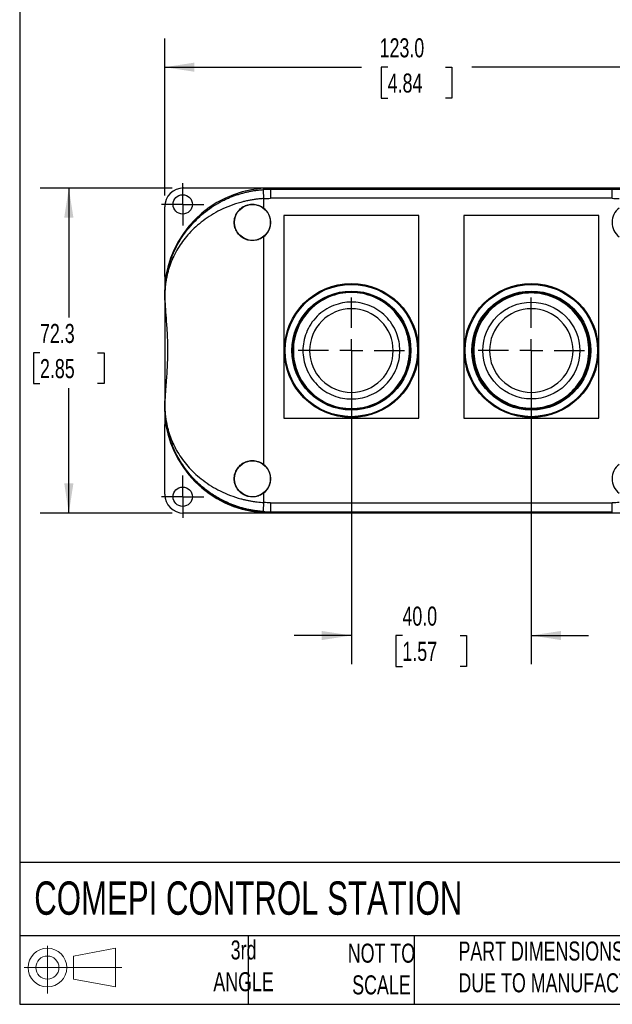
# Model space of a CAD drawing. Header units: millimetres. Extents: x 13 to 546, y 13 to 419.
# Tile 1 of 9: x 13 to 144, y 13 to 232. Entities that reach past the tile are written whole.
import ezdxf

# ---------------------------------------------------------------- set-up
doc = ezdxf.new("R2010")
doc.units = ezdxf.units.MM
doc.header["$LTSCALE"] = 2
doc.linetypes.add('SLD-Center', pattern=[19.05, 15.24, -1.27, 1.27, -1.27])
doc.linetypes.add('SLD-Solid', pattern=[0])
doc.layers.add('CENTER', color=40, linetype='SLD-Center')
doc.layers.add('SLD-DEFPOINTS', color=7, linetype='Continuous')
doc.layers.add('DIMENSIONS', color=140, linetype='SLD-Solid', lineweight=25)
doc.layers.add('TEXT', color=140, linetype='SLD-Solid', lineweight=25)
doc.styles.add('SLDTEXTSTYLE0', font='TXT', dxfattribs={"width": 0.7})
doc.dimstyles.new('SLDDIMSTYLE0', dxfattribs={"dimtxt": 4.316016, "dimasz": 6.604, "dimexe": 0, "dimexo": 0.0625, "dimgap": 1.079004, "dimtad": 0, "dimtih": 1, "dimtoh": 1, "dimrnd": 1e-09, "dimzin": 12, "dimdsep": 46, "dimtxsty": 'SLDTEXTSTYLE0', "dimsah": 1, "dimcen": 0.09, "dimadec": 0, "dimazin": 3, "dimtfac": 1, "dimtofl": 0, "dimtmove": 0, "dimatfit": 3, "dimfxl": 0, "dimfrac": 2, "dimtolj": 1, "dimtzin": 12, "dimarcsym": 0})
doc.dimstyles.new('SLDDIMSTYLE1', dxfattribs={"dimtxt": 4.316016, "dimasz": 6.604, "dimexe": 0, "dimexo": 0.0625, "dimgap": 1.079004, "dimtad": 0, "dimtih": 1, "dimtoh": 1, "dimrnd": 1e-09, "dimzin": 4, "dimdsep": 46, "dimtxsty": 'SLDTEXTSTYLE0', "dimsah": 1, "dimcen": 0.09, "dimadec": 0, "dimazin": 1, "dimtfac": 1, "dimtofl": 0, "dimtmove": 0, "dimatfit": 3, "dimfxl": 0, "dimfrac": 2, "dimtolj": 1, "dimtzin": 12, "dimarcsym": 0})
doc.dimstyles.new('SLDDIMSTYLE2', dxfattribs={"dimtxt": 4.316016, "dimasz": 6.604, "dimexe": 0, "dimexo": 0.0625, "dimgap": 1.079004, "dimtad": 0, "dimtih": 1, "dimtoh": 1, "dimrnd": 1e-09, "dimzin": 4, "dimdsep": 46, "dimtxsty": 'SLDTEXTSTYLE0', "dimsah": 1, "dimcen": 0.09, "dimadec": 0, "dimazin": 1, "dimtfac": 1, "dimtmove": 0, "dimatfit": 0, "dimfxl": 0, "dimfrac": 2, "dimtolj": 1, "dimtzin": 12, "dimarcsym": 0})

# ---------------------------------------------------------------- blocks, each defined once
blk = doc.blocks.new('Block11')
at = {"color": 7, "linetype": 'SLD-Solid', "lineweight": 18}
for p, q in [((5.18, 10.62), (5.18, 0)), ((10.96, 8.33), (20.35, 10.06)), ((20.35, 10.06), (20.35, 1.46)), ((10.96, 3.19), (10.96, 8.33)), ((0, 5.76), (21.75, 5.76)), ((10.96, 3.19), (20.35, 1.46))]:
    blk.add_line(p, q, dxfattribs=at)
for radius in [4.3, 2.57]:
    blk.add_circle((5.18, 5.76), radius, dxfattribs=at)
blk = doc.blocks.new('Block12')
at = {"layer": 'SLD-DEFPOINTS'}
blk.add_blockref('Block11', (0, 0), dxfattribs=at)
blk = doc.blocks.new('_D')
at = {"layer": 'DIMENSIONS'}
for p, q in [((46.59, 194.21), (17.27, 194.21)), ((23.62, 194.21), (23.62, 165.4)), ((17.21, 157.57), (15.76, 157.57)), ((15.76, 157.57), (15.76, 150.71)), ((30.03, 157.57), (31.48, 157.57)), ((31.48, 157.57), (31.48, 150.71)), ((15.76, 150.71), (17.21, 150.71)), ((23.62, 121.92), (23.62, 149.74)), ((31.48, 150.71), (30.03, 150.71)), ((46.59, 121.92), (17.27, 121.92))]:
    blk.add_line(p, q, dxfattribs=at)
for points in [[(23.62, 194.21), (22.6, 187.61), (24.64, 187.61)], [(23.62, 121.92), (24.64, 128.52), (22.6, 128.52)]]:
    blk.add_solid(points, dxfattribs=at)
at = {"layer": 'DIMENSIONS', "char_height": 4.233, "attachment_point": 1, "style": 'SLDTEXTSTYLE0'}
for s, insert in [('72.3', (17.21, 163.99)), ('2.85', (17.21, 156.17))]:
    blk.add_mtext(s, dxfattribs=dict(at, insert=insert))
blk = doc.blocks.new('_D_1')
at = {"layer": 'DIMENSIONS'}
for p, q in [((44.93, 192.55), (44.93, 227.42)), ((167.93, 192.55), (167.93, 227.42)), ((44.93, 221.07), (88.66, 221.07)), ((94.51, 221.07), (93.06, 221.07)), ((93.06, 221.07), (93.06, 214.22)), ((107.33, 221.07), (108.78, 221.07)), ((108.78, 221.07), (108.78, 214.22)), ((167.93, 221.07), (113.18, 221.07)), ((93.06, 214.22), (94.51, 214.22)), ((108.78, 214.22), (107.33, 214.22))]:
    blk.add_line(p, q, dxfattribs=at)
for points in [[(44.93, 221.07), (51.54, 220.06), (51.54, 222.09)], [(167.93, 221.07), (161.33, 222.09), (161.33, 220.06)]]:
    blk.add_solid(points, dxfattribs=at)
at = {"layer": 'DIMENSIONS', "char_height": 4.233, "attachment_point": 1, "style": 'SLDTEXTSTYLE0'}
for s, insert in [('123.0', (92.71, 227.5)), ('4.84', (94.51, 219.67))]:
    blk.add_mtext(s, dxfattribs=dict(at, insert=insert))
blk = doc.blocks.new('_D_2')
at = {"layer": 'DIMENSIONS'}
for p, q in [((86.43, 155.53), (86.43, 88.36)), ((126.43, 155.53), (126.43, 88.36)), ((86.43, 94.71), (73.73, 94.71)), ((97.78, 94.71), (96.33, 94.71)), ((96.33, 94.71), (96.33, 87.85)), ((110.6, 94.71), (112.05, 94.71)), ((112.05, 94.71), (112.05, 87.85)), ((126.43, 94.71), (139.13, 94.71)), ((96.33, 87.85), (97.78, 87.85)), ((112.05, 87.85), (110.6, 87.85))]:
    blk.add_line(p, q, dxfattribs=at)
for points in [[(86.43, 94.71), (79.83, 95.72), (79.83, 93.69)], [(126.43, 94.71), (133.04, 93.69), (133.04, 95.72)]]:
    blk.add_solid(points, dxfattribs=at)
at = {"layer": 'DIMENSIONS', "char_height": 4.233, "attachment_point": 1, "style": 'SLDTEXTSTYLE0'}
for s, insert in [('40.0', (97.78, 101.13)), ('1.57', (97.78, 93.3))]:
    blk.add_mtext(s, dxfattribs=dict(at, insert=insert))
blk = doc.blocks.new('SW_CENTERMARKSYMBOL_1')
at = {"layer": 'CENTER', "color": 0}
for p, q in [((0, 2.54), (0, 4.69)), ((0, 0), (0, 2.54)), ((-2.54, 0), (-4.69, 0)), ((0, 0), (-2.54, 0)), ((0, 0), (0, -2.54)), ((0, 0), (2.54, 0)), ((2.54, 0), (4.69, 0)), ((0, -2.54), (0, -4.69))]:
    blk.add_line(p, q, dxfattribs=at)
blk = doc.blocks.new('SW_CENTERMARKSYMBOL_3')
at = {"layer": 'CENTER', "color": 0}
for p, q in [((0, 2.54), (0, 4.69)), ((0, 0), (0, 2.54)), ((-2.54, 0), (-4.69, 0)), ((0, 0), (-2.54, 0)), ((0, 0), (0, -2.54)), ((0, 0), (2.54, 0)), ((2.54, 0), (4.69, 0)), ((0, -2.54), (0, -4.69))]:
    blk.add_line(p, q, dxfattribs=at)
blk = doc.blocks.new('SW_CENTERMARKSYMBOL_4')
at = {"layer": 'CENTER', "color": 0}
for p, q in [((0, 5.08), (0, 11.83)), ((0, 0), (0, 2.54)), ((-5.08, 0), (-11.83, 0)), ((0, 0), (-2.54, 0)), ((0, 0), (0, -2.54)), ((0, 0), (2.54, 0)), ((5.08, 0), (11.83, 0)), ((0, -5.08), (0, -11.83))]:
    blk.add_line(p, q, dxfattribs=at)
blk = doc.blocks.new('SW_CENTERMARKSYMBOL_5')
at = {"layer": 'CENTER', "color": 0}
for p, q in [((0, 5.08), (0, 11.83)), ((0, 0), (0, 2.54)), ((-5.08, 0), (-11.83, 0)), ((0, 0), (-2.54, 0)), ((0, 0), (0, -2.54)), ((0, 0), (2.54, 0)), ((5.08, 0), (11.83, 0)), ((0, -5.08), (0, -11.83))]:
    blk.add_line(p, q, dxfattribs=at)

msp = doc.modelspace()

# ---------------------------------------------------------------- linework, layer by layer
for p, q in [((49.133, 194.213), (75.433, 194.213)), ((74.78, 194.185), (68.433, 194.185)), ((68.433, 194.065), (68.433, 193.915)), ((68.433, 193.915), (68.433, 191.915)), ((144.433, 193.915), (68.433, 193.915)), ((74.78, 194.065), (74.78, 194.185)), ((75.148, 194.063), (75.148, 194.185)), ((75.433, 194.213), (75.433, 194.21)), ((75.433, 194.21), (137.433, 194.21)), ((117.299, 194.185), (95.567, 194.185)), ((95.797, 193.979), (117.069, 193.979)), ((117.069, 193.979), (95.797, 193.979)), ((137.433, 194.21), (137.433, 194.213)), ((137.433, 194.213), (163.733, 194.213)), ((137.718, 194.063), (137.718, 194.185)), ((138.086, 194.065), (138.086, 194.185)), ((138.086, 194.185), (144.433, 194.185)), ((144.433, 193.915), (144.433, 194.065)), ((144.433, 191.915), (144.433, 193.915)), ((66.933, 191.862), (66.933, 189.752)), ((144.433, 191.915), (68.433, 191.915)), ((44.933, 174.505), (44.933, 190.013)), ((71.433, 188.066), (71.433, 143.066)), ((101.433, 188.066), (71.433, 188.066)), ((101.433, 143.066), (101.433, 188.066)), ((111.433, 188.066), (111.433, 143.066)), ((141.433, 188.066), (111.433, 188.066)), ((141.433, 143.066), (141.433, 188.066)), ((66.933, 183.381), (66.933, 132.752)), ((44.933, 174.505), (44.933, 141.628)), ((44.933, 174.505), (45.269, 174.505)), ((44.976, 170.566), (44.969, 170.566)), ((44.98, 170.566), (44.976, 170.566)), ((44.976, 170.566), (44.976, 169.236)), ((44.98, 170.566), (44.98, 169.084)), ((44.976, 145.566), (44.976, 146.896)), ((44.98, 147.048), (44.98, 145.566)), ((44.976, 145.566), (44.969, 145.566)), ((44.976, 145.566), (44.98, 145.566)), ((71.433, 143.066), (101.433, 143.066)), ((111.433, 143.066), (141.433, 143.066)), ((44.933, 141.628), (45.269, 141.628)), ((44.933, 126.119), (44.933, 141.628)), ((66.933, 126.381), (66.933, 124.27)), ((68.433, 124.217), (144.433, 124.217)), ((68.433, 124.217), (68.433, 122.218)), ((144.433, 122.218), (144.433, 124.217)), ((75.433, 121.919), (49.133, 121.919)), ((68.433, 122.218), (144.433, 122.218)), ((68.433, 122.218), (68.433, 122.066)), ((68.433, 122.066), (74.303, 122.066)), ((68.433, 121.947), (74.78, 121.947)), ((74.78, 121.947), (74.78, 122.067)), ((75.148, 121.947), (75.148, 122.07)), ((137.433, 121.922), (75.433, 121.922)), ((75.433, 121.922), (75.433, 121.919)), ((95.797, 122.153), (117.069, 122.153)), ((95.797, 121.947), (95.797, 122.153)), ((95.797, 121.947), (117.069, 121.947)), ((117.069, 121.947), (117.069, 122.153)), ((137.433, 121.919), (137.433, 121.922)), ((163.733, 121.919), (137.433, 121.919)), ((137.718, 121.947), (137.718, 122.07)), ((138.086, 121.947), (138.086, 122.067)), ((144.433, 121.947), (138.086, 121.947)), ((138.563, 122.066), (144.433, 122.066)), ((144.433, 122.066), (144.433, 122.218))]:
    msp.add_line(p, q)
at = {"flags": 128}
msp.add_lwpolyline([(113.433, 158.066), (113.494, 156.812), (113.541, 156.397)], dxfattribs=at)
for centre, radius in [((48.933, 190.566), 2.15), ((64.433, 186.566), 4), ((86.433, 158.066), 14.898), ((126.433, 158.066), 14.898), ((86.433, 158.066), 14.7), ((86.433, 158.066), 13.234), ((86.433, 158.066), 13.033), ((86.433, 158.066), 13), ((126.433, 158.066), 14.7), ((126.433, 158.066), 13.234), ((126.433, 158.066), 13.033), ((64.433, 129.566), 4), ((48.933, 125.566), 2.15)]:
    msp.add_circle(centre, radius)
for centre, radius, start, end in [((68.433, 170.566), 23.619, 90, 170.40127), ((68.433, 170.566), 23.349, 90, 94.02903), ((144.433, 170.566), 23.619, 9.59873, 90), ((144.433, 170.566), 23.349, 85.97097, 90), ((64.433, 186.566), 4.049, 308.12415, 51.87585), ((148.433, 186.566), 4.049, 128.12415, 231.87585), ((68.433, 145.566), 23.619, 189.59873, 270), ((68.433, 145.566), 23.5, 191.6872, 270), ((64.433, 129.566), 4.049, 308.12415, 51.87585), ((148.433, 129.566), 4.049, 128.12415, 231.87585), ((68.433, 145.566), 23.349, 265.97097, 270)]:
    msp.add_arc(centre, radius, start, end)
for centre, major_axis, ratio, start_param, end_param in [((49.133, 190.013), (0, 4.2), 0.9999831, 0, 1.5707963), ((74.303, 194.061), (0.9, 0), 0.0058178, 0.3522155, 1.0123797), ((95.797, 194.107), (22, 0), 0.0058178, 3.4938082, 4.712389), ((117.069, 194.107), (22, 0), 0.0058178, 4.712389, 5.9309698), ((138.563, 194.061), (0.9, 0), 0.0058178, 2.1292129, 2.7893771), ((44.893, 158.066), (0, 18), 0.0058178, 5.381819, 5.4800365), ((44.893, 158.066), (0, 18), 0.0058178, 3.9447415, 4.0429589), ((49.133, 126.119), (0, -4.2), 0.9999831, 4.712389, 6.2831853), ((74.303, 122.071), (0.9, 0), 0.0058178, 4.712389, 5.9309698), ((95.797, 122.025), (22, 0), 0.0058178, 1.5707963, 2.7893771), ((117.069, 122.025), (22, 0), 0.0058178, 0.3522155, 1.5707963), ((138.563, 122.071), (0.9, 0), 0.0058178, 3.4938082, 4.712389)]:
    msp.add_ellipse(centre, major_axis=major_axis, ratio=ratio, start_param=start_param, end_param=end_param)
for points, knots in [([(44.976, 170.566), (44.976, 170.605), (44.976, 170.684), (44.977, 170.805), (44.979, 170.931), (44.981, 171.06), (44.985, 171.193), (44.989, 171.331), (44.994, 171.473), (45.001, 171.618), (45.014, 171.882), (45.041, 172.281), (45.087, 172.803), (45.151, 173.379), (45.24, 174.024), (45.397, 174.953), (45.63, 176.024), (45.925, 177.1), (46.172, 177.874), (46.473, 178.731), (46.87, 179.731), (47.423, 180.918), (48.143, 182.271), (49.079, 183.766), (50.364, 185.467), (51.836, 187.086), (53.515, 188.605), (55.292, 189.928), (56.796, 190.843), (57.951, 191.447), (58.725, 191.816), (59.508, 192.154), (60.299, 192.463), (61.098, 192.742), (61.903, 192.991), (62.712, 193.21), (63.525, 193.399), (64.34, 193.559), (65.157, 193.689), (65.974, 193.791), (66.52, 193.835), (66.792, 193.857)], [0, 0, 0, 0, 0.0028726, 0.0058693, 0.009008, 0.0123043, 0.0157716, 0.0194214, 0.0232636, 0.0273067, 0.0315581, 0.045677, 0.0625822, 0.0794067, 0.0999653, 0.1242611, 0.1695664, 0.2051947, 0.2311491, 0.2474321, 0.2919998, 0.3331087, 0.3707661, 0.4348954, 0.4948309, 0.5622479, 0.6263283, 0.6872386, 0.7451726, 0.7678375, 0.7901781, 0.812212, 0.8339577, 0.8554345, 0.8766623, 0.8976617, 0.918454, 0.9390611, 0.9595057, 0.9798108, 1, 1, 1, 1]), ([(66.792, 193.857), (66.793, 193.854), (66.808, 193.643), (66.86, 192.895), (66.896, 192.389), (66.933, 191.862)], [0, 0, 0, 0, 0.5, 0.5, 1, 1, 1, 1]), ([(75.148, 194.185), (75.113, 194.185), (75.064, 194.185), (74.938, 194.185), (74.864, 194.185), (74.78, 194.185)], [0, 0, 0, 0, 0.5, 0.5, 1, 1, 1, 1]), ([(95.567, 194.185), (94.457, 194.185), (93.355, 194.185), (91.165, 194.185), (90.087, 194.185), (88.506, 194.185), (87.984, 194.185), (86.959, 194.185), (86.455, 194.185), (85.465, 194.185), (84.977, 194.185), (84.026, 194.185), (83.563, 194.185), (82.206, 194.185), (81.348, 194.185), (79.752, 194.185), (79.01, 194.185), (77.664, 194.185), (77.055, 194.185), (75.989, 194.185), (75.531, 194.185), (75.148, 194.185)], [0, 0, 0, 0, 0.125, 0.125, 0.25, 0.25, 0.3125, 0.3125, 0.375, 0.375, 0.4375, 0.4375, 0.5, 0.5, 0.625, 0.625, 0.75, 0.75, 0.875, 0.875, 1, 1, 1, 1]), ([(95.567, 194.185), (95.593, 194.138), (95.623, 194.093), (95.695, 194.014), (95.743, 193.979), (95.797, 193.979)], [0, 0, 0, 0, 0.5, 0.5, 1, 1, 1, 1]), ([(117.069, 193.979), (117.123, 193.979), (117.171, 194.014), (117.243, 194.093), (117.273, 194.138), (117.299, 194.185)], [0, 0, 0, 0, 0.5, 0.5, 1, 1, 1, 1]), ([(137.718, 194.185), (137.335, 194.185), (136.876, 194.185), (135.807, 194.185), (135.2, 194.185), (134.188, 194.185), (133.834, 194.185), (133.095, 194.185), (132.711, 194.185), (131.913, 194.185), (131.498, 194.185), (130.643, 194.185), (130.203, 194.185), (128.847, 194.185), (127.891, 194.185), (125.911, 194.185), (124.88, 194.185), (122.774, 194.185), (121.691, 194.185), (119.51, 194.185), (118.409, 194.185), (117.299, 194.185)], [0, 0, 0, 0, 0.125, 0.125, 0.25, 0.25, 0.3125, 0.3125, 0.375, 0.375, 0.4375, 0.4375, 0.5, 0.5, 0.625, 0.625, 0.75, 0.75, 0.875, 0.875, 1, 1, 1, 1]), ([(138.086, 194.185), (138.002, 194.185), (137.927, 194.185), (137.801, 194.185), (137.753, 194.185), (137.718, 194.185)], [0, 0, 0, 0, 0.5, 0.5, 1, 1, 1, 1]), ([(66.933, 191.862), (66.791, 191.852), (66.507, 191.833), (66.08, 191.794), (65.654, 191.749), (65.228, 191.697), (64.802, 191.638), (64.377, 191.571), (63.953, 191.498), (63.529, 191.417), (63.107, 191.329), (62.686, 191.234), (62.266, 191.132), (61.193, 190.852), (59.477, 190.295), (57.291, 189.339), (55.258, 188.209), (53.456, 186.971), (51.813, 185.599), (49.942, 183.72), (47.972, 181.133), (46.58, 178.405), (45.874, 176.371), (45.561, 175.232), (45.359, 174.344), (45.204, 173.482), (45.103, 172.725), (45.046, 172.138), (45.016, 171.73), (44.999, 171.406), (44.989, 171.164), (44.984, 170.948), (44.98, 170.755), (44.98, 170.628), (44.98, 170.566)], [0, 0, 0, 0, 0.0105574, 0.0211356, 0.0317374, 0.0423659, 0.0530237, 0.0637138, 0.0744389, 0.0852019, 0.0960053, 0.1068521, 0.1177448, 0.1286861, 0.1910149, 0.2562742, 0.3178374, 0.3823333, 0.442951, 0.5074344, 0.6256929, 0.7552872, 0.8169251, 0.8488458, 0.8784955, 0.9122223, 0.9398636, 0.956453, 0.970288, 0.9783059, 0.9852912, 0.9905822, 0.995453, 1, 1, 1, 1]), ([(66.933, 183.381), (66.631, 183.144), (66.304, 182.955), (65.775, 182.741), (65.592, 182.682), (65.224, 182.591), (65.039, 182.558), (64.663, 182.52), (64.472, 182.513), (64.094, 182.528), (63.907, 182.548), (63.355, 182.647), (62.991, 182.766), (62.489, 183.012), (62.328, 183.105), (62.018, 183.314), (61.869, 183.431), (61.452, 183.806), (61.211, 184.091), (60.808, 184.733), (60.655, 185.075), (60.497, 185.621), (60.456, 185.809), (60.403, 186.185), (60.39, 186.373), (60.389, 186.752), (60.402, 186.943), (60.456, 187.321), (60.495, 187.506), (60.652, 188.049), (60.809, 188.401), (61.108, 188.877), (61.218, 189.028), (61.459, 189.315), (61.591, 189.452), (62.008, 189.826), (62.318, 190.036), (62.993, 190.368), (63.348, 190.484), (63.904, 190.584), (64.094, 190.605), (64.47, 190.619), (64.658, 190.613), (65.033, 190.575), (65.221, 190.542), (65.591, 190.451), (65.771, 190.393), (66.297, 190.181), (66.631, 189.989), (66.933, 189.752)], [0, 0, 0, 0, 0.0625, 0.0625, 0.09375, 0.09375, 0.125, 0.125, 0.15625, 0.15625, 0.1875, 0.1875, 0.25, 0.25, 0.28125, 0.28125, 0.3125, 0.3125, 0.375, 0.375, 0.4375, 0.4375, 0.46875, 0.46875, 0.5, 0.5, 0.53125, 0.53125, 0.5625, 0.5625, 0.625, 0.625, 0.65625, 0.65625, 0.6875, 0.6875, 0.75, 0.75, 0.8125, 0.8125, 0.84375, 0.84375, 0.875, 0.875, 0.90625, 0.90625, 0.9375, 0.9375, 1, 1, 1, 1]), ([(45.42, 175.327), (45.385, 175.154), (45.352, 174.984), (45.299, 174.695), (45.28, 174.576), (45.269, 174.505)], [0, 0, 0, 0, 0.5, 0.5, 1, 1, 1, 1]), ([(45.269, 174.505), (45.194, 174.03), (45.118, 173.463), (45.003, 172.151), (44.964, 171.406), (44.969, 170.566)], [0, 0, 0, 0, 0.5, 0.5, 1, 1, 1, 1]), ([(86.433, 170.966), (88.122, 170.966), (89.81, 170.63), (92.93, 169.338), (94.361, 168.382), (96.749, 165.994), (97.705, 164.563), (98.997, 161.443), (99.333, 159.755), (99.333, 156.378), (98.997, 154.69), (97.705, 151.569), (96.749, 150.139), (94.361, 147.75), (92.93, 146.794), (89.81, 145.502), (88.122, 145.166), (84.744, 145.166), (83.056, 145.502), (79.936, 146.794), (78.505, 147.75), (76.117, 150.139), (75.161, 151.569), (73.869, 154.69), (73.533, 156.378), (73.533, 159.755), (73.869, 161.443), (75.161, 164.563), (76.117, 165.994), (78.505, 168.382), (79.936, 169.338), (83.056, 170.63), (84.744, 170.966), (86.433, 170.966)], [0, 0, 0, 0, 0.0625, 0.0625, 0.125, 0.125, 0.1875, 0.1875, 0.25, 0.25, 0.3125, 0.3125, 0.375, 0.375, 0.4375, 0.4375, 0.5, 0.5, 0.5625, 0.5625, 0.625, 0.625, 0.6875, 0.6875, 0.75, 0.75, 0.8125, 0.8125, 0.875, 0.875, 0.9375, 0.9375, 1, 1, 1, 1]), ([(113.483, 158.066), (113.483, 159.761), (113.82, 161.456), (115.117, 164.588), (116.077, 166.025), (118.475, 168.422), (119.911, 169.382), (123.043, 170.679), (124.738, 171.016), (128.128, 171.016), (129.823, 170.679), (132.955, 169.382), (134.391, 168.422), (136.789, 166.025), (137.749, 164.588), (139.046, 161.456), (139.383, 159.761), (139.383, 156.371), (139.046, 154.677), (137.749, 151.544), (136.789, 150.108), (134.391, 147.71), (132.955, 146.751), (129.823, 145.453), (128.128, 145.116), (124.738, 145.116), (123.043, 145.453), (119.911, 146.751), (118.475, 147.71), (116.077, 150.108), (115.117, 151.544), (113.82, 154.677), (113.483, 156.371), (113.483, 158.066)], [0, 0, 0, 0, 0.0625, 0.0625, 0.125, 0.125, 0.1875, 0.1875, 0.25, 0.25, 0.3125, 0.3125, 0.375, 0.375, 0.4375, 0.4375, 0.5, 0.5, 0.5625, 0.5625, 0.625, 0.625, 0.6875, 0.6875, 0.75, 0.75, 0.8125, 0.8125, 0.875, 0.875, 0.9375, 0.9375, 1, 1, 1, 1]), ([(113.633, 158.066), (113.633, 159.742), (113.966, 161.417), (115.249, 164.513), (116.197, 165.932), (118.567, 168.302), (119.987, 169.251), (123.083, 170.533), (124.757, 170.866), (128.109, 170.866), (129.783, 170.533), (132.879, 169.251), (134.299, 168.302), (136.669, 165.932), (137.617, 164.513), (138.9, 161.417), (139.233, 159.742), (139.233, 156.391), (138.9, 154.716), (137.617, 151.62), (136.669, 150.2), (134.299, 147.83), (132.879, 146.882), (129.783, 145.599), (128.109, 145.266), (124.757, 145.266), (123.083, 145.599), (119.987, 146.882), (118.567, 147.83), (116.197, 150.2), (115.249, 151.62), (113.966, 154.716), (113.633, 156.391), (113.633, 158.066)], [0, 0, 0, 0, 0.0625, 0.0625, 0.125, 0.125, 0.1875, 0.1875, 0.25, 0.25, 0.3125, 0.3125, 0.375, 0.375, 0.4375, 0.4375, 0.5, 0.5, 0.5625, 0.5625, 0.625, 0.625, 0.6875, 0.6875, 0.75, 0.75, 0.8125, 0.8125, 0.875, 0.875, 0.9375, 0.9375, 1, 1, 1, 1]), ([(44.98, 169.084), (45.02, 168.295), (45.08, 167.467), (45.21, 165.738), (45.28, 164.835), (45.375, 163.423), (45.405, 162.946), (45.457, 161.989), (45.48, 161.507), (45.536, 160.052), (45.556, 159.07), (45.556, 157.575), (45.551, 157.076), (45.532, 156.09), (45.517, 155.601), (45.461, 154.145), (45.407, 153.189), (45.313, 151.779), (45.279, 151.314), (45.212, 150.409), (45.178, 149.966), (45.08, 148.666), (45.02, 147.837), (44.98, 147.048)], [0, 0, 0, 0, 0.125, 0.125, 0.25, 0.25, 0.3125, 0.3125, 0.375, 0.375, 0.5, 0.5, 0.5625, 0.5625, 0.625, 0.625, 0.75, 0.75, 0.8125, 0.8125, 0.875, 0.875, 1, 1, 1, 1]), ([(75.663, 158.066), (75.663, 158.723), (75.787, 160.076), (76.364, 162.084), (77.364, 164.014), (78.763, 165.736), (80.485, 167.135), (82.416, 168.135), (84.423, 168.712), (86.433, 168.897), (88.443, 168.712), (90.45, 168.135), (92.381, 167.135), (94.103, 165.736), (95.502, 164.014), (96.502, 162.084), (97.079, 160.076), (97.264, 158.066), (97.079, 156.056), (96.502, 154.049), (95.502, 152.119), (94.103, 150.396), (92.381, 148.997), (90.45, 147.997), (88.443, 147.42), (86.433, 147.236), (84.423, 147.42), (82.416, 147.997), (80.485, 148.997), (78.763, 150.396), (77.364, 152.119), (76.364, 154.049), (75.787, 156.056), (75.663, 157.409), (75.663, 158.066)], [0, 0, 0, 0, 0.02912901, 0.06000283, 0.0921602, 0.125, 0.1578398, 0.18999717, 0.22087099, 0.25, 0.27912901, 0.31000283, 0.3421602, 0.375, 0.4078398, 0.43999717, 0.47087099, 0.5, 0.52912901, 0.56000283, 0.5921602, 0.625, 0.6578398, 0.68999717, 0.72087099, 0.75, 0.77912901, 0.81000283, 0.8421602, 0.875, 0.9078398, 0.93999717, 0.97087099, 1, 1, 1, 1]), ([(115.663, 158.066), (115.663, 155.21), (116.797, 152.47), (120.837, 148.431), (123.577, 147.296), (129.289, 147.296), (132.029, 148.431), (136.069, 152.47), (137.203, 155.21), (137.203, 160.923), (136.069, 163.662), (132.029, 167.702), (129.289, 168.837), (123.577, 168.837), (120.837, 167.702), (116.797, 163.662), (115.663, 160.923), (115.663, 158.066)], [0, 0, 0, 0, 0.125, 0.125, 0.25, 0.25, 0.375, 0.375, 0.5, 0.5, 0.625, 0.625, 0.75, 0.75, 0.875, 0.875, 1, 1, 1, 1]), ([(77.14, 158.066), (77.14, 160.531), (78.119, 162.895), (81.605, 166.38), (83.968, 167.359), (88.898, 167.359), (91.261, 166.38), (94.747, 162.895), (95.726, 160.531), (95.726, 155.602), (94.747, 153.238), (91.261, 149.752), (88.898, 148.773), (83.968, 148.773), (81.605, 149.752), (78.119, 153.238), (77.14, 155.602), (77.14, 158.066)], [0, 0, 0, 0, 0.125, 0.125, 0.25, 0.25, 0.375, 0.375, 0.5, 0.5, 0.625, 0.625, 0.75, 0.75, 0.875, 0.875, 1, 1, 1, 1]), ([(117.14, 158.066), (117.14, 160.531), (118.119, 162.895), (121.605, 166.38), (123.968, 167.359), (128.898, 167.359), (131.261, 166.38), (134.747, 162.895), (135.726, 160.531), (135.726, 155.602), (134.747, 153.238), (131.261, 149.752), (128.898, 148.773), (123.968, 148.773), (121.605, 149.752), (118.119, 153.238), (117.14, 155.602), (117.14, 158.066)], [0, 0, 0, 0, 0.125, 0.125, 0.25, 0.25, 0.375, 0.375, 0.5, 0.5, 0.625, 0.625, 0.75, 0.75, 0.875, 0.875, 1, 1, 1, 1]), ([(44.969, 145.566), (44.964, 144.726), (45.003, 143.981), (45.118, 142.669), (45.194, 142.102), (45.269, 141.628)], [0, 0, 0, 0, 0.5, 0.5, 1, 1, 1, 1]), ([(66.792, 122.275), (66.652, 122.286), (66.37, 122.307), (65.948, 122.349), (65.525, 122.398), (65.103, 122.455), (64.681, 122.519), (64.259, 122.592), (63.837, 122.672), (63.417, 122.76), (62.997, 122.856), (62.578, 122.96), (62.161, 123.072), (61.744, 123.191), (61.329, 123.319), (60.916, 123.455), (60.504, 123.598), (60.094, 123.75), (59.686, 123.909), (59.281, 124.077), (58.584, 124.38), (57.606, 124.852), (56.376, 125.539), (55.174, 126.308), (53.71, 127.377), (52.037, 128.834), (50.008, 131.037), (47.968, 133.975), (46.723, 136.647), (46.063, 138.583), (45.756, 139.622), (45.51, 140.64), (45.357, 141.427), (45.262, 141.983), (45.191, 142.454), (45.125, 142.982), (45.073, 143.472), (45.035, 143.933), (45.009, 144.335), (44.994, 144.651), (44.985, 144.897), (44.98, 145.131), (44.976, 145.352), (44.976, 145.497), (44.976, 145.566)], [0, 0, 0, 0, 0.0104376, 0.0209004, 0.0313916, 0.0419145, 0.0524722, 0.063068, 0.0737051, 0.0843864, 0.0951151, 0.1058943, 0.1167268, 0.1276157, 0.1385639, 0.1495741, 0.1606493, 0.1717922, 0.1830054, 0.1942917, 0.2056536, 0.2419361, 0.2792975, 0.3178062, 0.3575247, 0.4288192, 0.5053566, 0.6189309, 0.7526467, 0.7816306, 0.8144096, 0.856579, 0.8822118, 0.8913012, 0.9107771, 0.9274693, 0.9413812, 0.9566297, 0.9694679, 0.9766804, 0.9832829, 0.9893245, 0.9948693, 1, 1, 1, 1]), ([(44.98, 145.566), (44.98, 145.536), (44.98, 145.475), (44.981, 145.382), (44.982, 145.287), (44.984, 145.189), (44.986, 145.09), (44.991, 144.937), (44.999, 144.726), (45.016, 144.402), (45.046, 143.995), (45.094, 143.507), (45.161, 142.969), (45.251, 142.379), (45.381, 141.688), (45.561, 140.9), (45.873, 139.763), (46.371, 138.334), (47.119, 136.683), (48.04, 135.05), (49.111, 133.495), (50.381, 131.967), (51.808, 130.538), (53.453, 129.166), (55.258, 127.924), (57.291, 126.792), (59.475, 125.838), (61.286, 125.251), (62.563, 124.926), (63.287, 124.764), (64.014, 124.622), (64.742, 124.502), (65.472, 124.403), (66.202, 124.323), (66.69, 124.288), (66.933, 124.27)], [0, 0, 0, 0, 0.002241, 0.0045495, 0.0069394, 0.0094236, 0.0120133, 0.0147185, 0.0217025, 0.0297158, 0.0435254, 0.0601239, 0.0779911, 0.0984359, 0.1214653, 0.1511223, 0.1829726, 0.2445653, 0.3082423, 0.3682554, 0.4321949, 0.4925195, 0.556774, 0.6175928, 0.6823184, 0.7438247, 0.8088617, 0.8712771, 0.8900498, 0.9086717, 0.9271563, 0.9455172, 0.9637686, 0.9819247, 1, 1, 1, 1]), ([(45.269, 141.628), (45.28, 141.556), (45.299, 141.439), (45.352, 141.149), (45.385, 140.978), (45.42, 140.806)], [0, 0, 0, 0, 0.5, 0.5, 1, 1, 1, 1]), ([(66.933, 126.381), (66.631, 126.144), (66.304, 125.955), (65.775, 125.741), (65.592, 125.682), (65.224, 125.591), (65.039, 125.558), (64.663, 125.52), (64.472, 125.513), (64.094, 125.528), (63.907, 125.548), (63.355, 125.647), (62.991, 125.766), (62.489, 126.012), (62.328, 126.105), (62.018, 126.314), (61.869, 126.431), (61.452, 126.806), (61.211, 127.091), (60.808, 127.733), (60.655, 128.075), (60.497, 128.621), (60.456, 128.809), (60.403, 129.185), (60.39, 129.373), (60.389, 129.752), (60.402, 129.943), (60.456, 130.321), (60.495, 130.506), (60.652, 131.049), (60.809, 131.401), (61.108, 131.877), (61.218, 132.028), (61.459, 132.315), (61.591, 132.452), (62.008, 132.826), (62.318, 133.036), (62.993, 133.368), (63.348, 133.484), (63.904, 133.584), (64.094, 133.605), (64.47, 133.619), (64.658, 133.613), (65.033, 133.575), (65.221, 133.542), (65.591, 133.451), (65.771, 133.393), (66.297, 133.181), (66.631, 132.989), (66.933, 132.752)], [0, 0, 0, 0, 0.0625, 0.0625, 0.09375, 0.09375, 0.125, 0.125, 0.15625, 0.15625, 0.1875, 0.1875, 0.25, 0.25, 0.28125, 0.28125, 0.3125, 0.3125, 0.375, 0.375, 0.4375, 0.4375, 0.46875, 0.46875, 0.5, 0.5, 0.53125, 0.53125, 0.5625, 0.5625, 0.625, 0.625, 0.65625, 0.65625, 0.6875, 0.6875, 0.75, 0.75, 0.8125, 0.8125, 0.84375, 0.84375, 0.875, 0.875, 0.90625, 0.90625, 0.9375, 0.9375, 1, 1, 1, 1]), ([(66.933, 124.27), (66.896, 123.743), (66.86, 123.237), (66.808, 122.49), (66.793, 122.278), (66.792, 122.275)], [0, 0, 0, 0, 0.5, 0.5, 1, 1, 1, 1]), ([(75.148, 121.947), (75.534, 121.947), (75.998, 121.947), (77.079, 121.947), (77.693, 121.947), (78.717, 121.947), (79.076, 121.947), (79.824, 121.947), (80.213, 121.947), (81.021, 121.947), (81.442, 121.947), (82.307, 121.947), (82.752, 121.947), (83.668, 121.947), (84.139, 121.947), (85.102, 121.947), (85.594, 121.947), (87.096, 121.947), (88.139, 121.947), (90.269, 121.947), (91.364, 121.947), (93.567, 121.947), (94.677, 121.947), (95.797, 121.947)], [0, 0, 0, 0, 0.125, 0.125, 0.25, 0.25, 0.3125, 0.3125, 0.375, 0.375, 0.4375, 0.4375, 0.5, 0.5, 0.5625, 0.5625, 0.625, 0.625, 0.75, 0.75, 0.875, 0.875, 1, 1, 1, 1]), ([(117.069, 121.947), (118.189, 121.947), (119.302, 121.947), (121.513, 121.947), (122.603, 121.947), (124.202, 121.947), (124.731, 121.947), (125.767, 121.947), (126.277, 121.947), (127.279, 121.947), (127.773, 121.947), (128.735, 121.947), (129.205, 121.947), (130.12, 121.947), (130.567, 121.947), (131.433, 121.947), (131.851, 121.947), (133.062, 121.947), (133.814, 121.947), (135.176, 121.947), (135.793, 121.947), (136.869, 121.947), (137.332, 121.947), (137.718, 121.947)], [0, 0, 0, 0, 0.125, 0.125, 0.25, 0.25, 0.3125, 0.3125, 0.375, 0.375, 0.4375, 0.4375, 0.5, 0.5, 0.5625, 0.5625, 0.625, 0.625, 0.75, 0.75, 0.875, 0.875, 1, 1, 1, 1])]:
    msp.add_open_spline(points, degree=3, knots=knots)
for points in [[(66.933, 191.862), (67.433, 191.897), (67.932, 191.915), (68.433, 191.915)], [(144.433, 191.915), (144.935, 191.915), (145.433, 191.897), (145.933, 191.862)], [(44.976, 169.236), (44.976, 169.186), (44.977, 169.135), (44.98, 169.084)], [(44.98, 147.048), (44.977, 146.997), (44.976, 146.947), (44.976, 146.896)], [(68.433, 124.217), (67.932, 124.217), (67.433, 124.235), (66.933, 124.27)], [(145.933, 124.27), (145.433, 124.235), (144.935, 124.217), (144.433, 124.217)], [(74.78, 121.947), (74.948, 121.947), (75.079, 121.947), (75.148, 121.947)], [(137.718, 121.947), (137.787, 121.947), (137.918, 121.947), (138.086, 121.947)]]:
    msp.add_open_spline(points, degree=3)
at = {"layer": 'TEXT'}
for p, q in [((12.7, 419.1), (12.7, 12.7)), ((546.1, 44.252), (12.7, 44.252)), ((546.1, 27.94), (12.7, 27.94)), ((63.5, 27.94), (63.5, 12.7)), ((100.423, 27.94), (100.423, 12.7)), ((12.7, 12.7), (546.1, 12.7))]:
    msp.add_line(p, q, dxfattribs=at)

# ---------------------------------------------------------------- block references
at = {"layer": 'CENTER'}
for name, p in [('SW_CENTERMARKSYMBOL_1', (48.933, 190.566)), ('SW_CENTERMARKSYMBOL_5', (86.433, 158.066)), ('SW_CENTERMARKSYMBOL_4', (126.433, 158.066)), ('SW_CENTERMARKSYMBOL_3', (48.933, 125.566))]:
    msp.add_blockref(name, p, dxfattribs=at)
at = {"layer": 'SLD-DEFPOINTS'}
msp.add_blockref('Block12', (13.676, 15.108), dxfattribs=at)

# ---------------------------------------------------------------- texts
at = {"layer": 'TEXT', "style": 'SLDTEXTSTYLE0'}
for s, insert, char_height, attachment_point in [('COMEPI CONTROL STATION', (15.931, 40.022), 7.40833, 1), ('3rd^JANGLE', (62.466, 26.897), 4.2333, 2), ("PART DIMENSIONS MAY DIFFER SLIGHTLY ^JDUE TO MANUFACTURER'S VARIANCES", (110.239, 26.661), 4.23333, 1), ('NOT TO^JSCALE', (93.112, 26.192), 4.23333, 2)]:
    msp.add_mtext(s, dxfattribs=dict(at, insert=insert, char_height=char_height, attachment_point=attachment_point))

# ---------------------------------------------------------------- dimensions: what is measured, and where the dimension line sits
at = {"layer": 'DIMENSIONS'}
dim = msp.add_linear_dim(base=(167.933, 221.075), p1=(44.933, 190.013), p2=(167.933, 190.013), dimstyle='SLDDIMSTYLE1', dxfattribs=at)
dim.commit()
dim.dimension.update_dxf_attribs({"geometry": '_D_1', "text_midpoint": (100.918, 221.075), "dimtype": 160})
for base, p1, p2, angle, dimstyle, picture, middle in [((23.621, 121.919), (49.133, 194.213), (49.133, 121.919), 90, 'SLDDIMSTYLE0', '_D', (23.621, 157.57)), ((126.433, 94.706), (86.433, 158.066), (126.433, 158.066), 0, 'SLDDIMSTYLE2', '_D_2', (104.189, 94.706))]:
    dim = msp.add_linear_dim(base=base, p1=p1, p2=p2, angle=angle, dimstyle=dimstyle, dxfattribs=at)
    dim.commit()
    dim.dimension.update_dxf_attribs({"geometry": picture, "text_midpoint": middle, "dimtype": 160})

doc.saveas('drawing.dxf')
